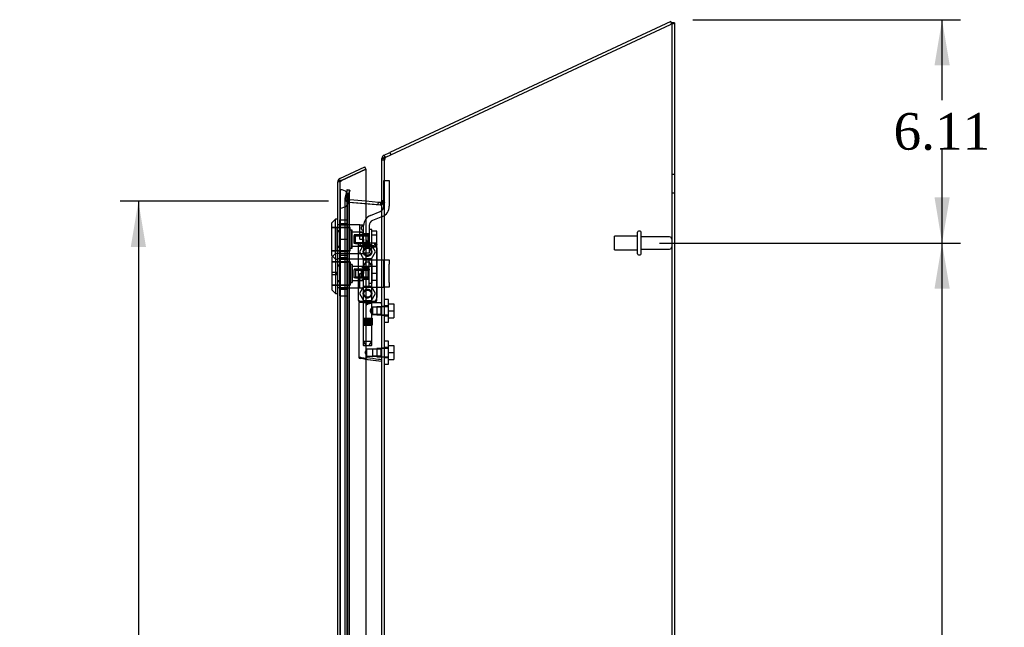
# Model space of a CAD drawing. Header units: inches. Extents: x 1 to 240, y -1 to 159.
# Tile 22 of 24: x 109 to 136, y 78 to 95. Entities that reach past the tile are written whole.
import ezdxf
from ezdxf.enums import TextEntityAlignment as Align
from ezdxf.lldxf.tags import DXFTag

# ---------------------------------------------------------------- set-up
doc = ezdxf.new("R2010")
doc.units = ezdxf.units.IN
doc.header["$MEASUREMENT"] = 0
for name, color, linetype in [('COM70220', 7, 'Continuous'), ('COM70706-7', 7, 'Continuous'), ('COM70709-4', 7, 'Continuous'), ('COM70712-7', 7, 'Continuous'), ('Default', 7, 'Continuous'), ('HNG86659-1', 7, 'Continuous'), ('HNG86659-2', 7, 'Continuous'), ('LOK10031', 7, 'Continuous'), ('LOK10031_CAM', 7, 'Continuous'), ('LOK10031_INSERT', 7, 'Continuous'), ('LOK10031_NUT', 7, 'Continuous'), ('LOK10031_SC', 7, 'Continuous'), ('SCS86661', 7, 'Continuous'), ('STD26089', 7, 'Continuous'), ('WAM30017', 7, 'Continuous')]:
    doc.layers.add(name, color=color, linetype=linetype)
doc.styles.add('SEACAD_Times_New_Roman', font='times.ttf')
tags = doc.linetypes.add('HIDDEN2', pattern=[0.1875, 0.125, -0.0625]).pattern_tags.tags
tags[6:7] = [DXFTag(74, 4), DXFTag(75, 0), DXFTag(340, '0'), DXFTag(46, 0.0), DXFTag(50, 0.0), DXFTag(44, 0.0), DXFTag(45, 0.0)]
tags[4:5] = [DXFTag(74, 4), DXFTag(75, 0), DXFTag(340, '0'), DXFTag(46, 0.0), DXFTag(50, 0.0), DXFTag(44, 0.0), DXFTag(45, 0.0)]
doc.dimstyles.new('HAMMOND_(STH_-_240x160)', dxfattribs={"dimtxt": 1, "dimasz": 1.25, "dimexe": 0.5, "dimexo": 0.5, "dimgap": 0.25, "dimtad": 0, "dimtih": 1, "dimtoh": 1, "dimzin": 0, "dimdsep": 46, "dimtxsty": 'SEACAD_Times_New_Roman', "dimblk1": '_SE_FILLED', "dimblk2": '_SE_FILLED', "dimsah": 1, "dimcen": 0.5, "dimadec": 0, "dimazin": 0, "dimtfac": 0.8, "dimtofl": 0, "dimtmove": 0, "dimatfit": 3, "dimfxl": 1, "dimtolj": 1, "dimtzin": 0, "dimarcsym": 0})

# ---------------------------------------------------------------- blocks, each defined once
blk = doc.blocks.new('SE2')
at = {"layer": 'COM70220', "color": 7, "linetype": 'HIDDEN2'}
for p, q in [((117.497, 89.71), (117.497, 90.209)), ((117.498, 90.209), (117.497, 90.209)), ((117.498, 89.71), (117.498, 90.209)), ((117.5, 89.96), (117.498, 90.209)), ((117.498, 89.711), (117.5, 89.96)), ((117.5, 89.71), (117.5, 89.96)), ((117.746, 89.71), (117.746, 89.96)), ((117.497, 89.711), (117.498, 89.711)), ((117.497, 62.591), (117.497, 89.71)), ((117.498, 62.591), (117.498, 89.71)), ((117.5, 62.591), (117.5, 89.71)), ((117.746, 62.591), (117.746, 89.71))]:
    blk.add_line(p, q, dxfattribs=at)
for start, end in [(0, 90), (270, 0)]:
    blk.add_arc((117.496, 89.96), 0.25, start, end, dxfattribs=at)
at = {"layer": 'COM70706-7', "color": 7, "linetype": 'Continuous'}
for p, q in [((118.742, 91.1), (126.526, 94.729)), ((126.634, 94.772), (126.562, 94.772)), ((126.634, 94.772), (126.634, 61.236)), ((118.742, 91.1), (118.712, 91.097)), ((118.634, 61.237), (118.634, 91.023)), ((118.197, 89.832), (118.595, 89.797)), ((118.595, 89.797), (118.601, 89.799)), ((118.598, 89.798), (118.598, 89.798)), ((118.627, 89.84), (118.628, 89.847)), ((118.628, 89.847), (118.634, 89.869))]:
    blk.add_line(p, q, dxfattribs=at)
at = {"layer": 'COM70706-7', "color": 7, "linetype": 'HIDDEN2'}
for p, q in [((126.562, 94.772), (126.562, 61.236)), ((118.712, 91.097), (118.742, 91.1)), ((118.732, 91.097), (118.712, 91.097)), ((118.706, 91.023), (118.634, 91.023)), ((118.706, 61.237), (118.706, 91.023)), ((126.634, 90.628), (126.562, 90.628)), ((117.621, 89.981), (117.625, 89.99)), ((117.625, 89.99), (117.621, 89.981)), ((117.693, 89.981), (117.621, 89.981)), ((117.621, 89.981), (117.621, 62.319)), ((117.68, 90.195), (117.625, 89.99)), ((117.694, 89.99), (117.625, 89.99)), ((117.749, 90.195), (117.68, 90.195)), ((117.68, 62.105), (117.68, 90.195)), ((117.693, 89.981), (117.694, 89.99)), ((117.694, 89.99), (117.693, 89.981)), ((117.699, 89.92), (117.693, 89.981)), ((117.693, 89.981), (117.699, 89.92)), ((117.693, 89.981), (117.693, 62.319)), ((117.749, 90.195), (117.694, 89.99)), ((117.749, 62.105), (117.749, 90.195)), ((126.562, 90.128), (126.634, 90.128)), ((117.699, 89.92), (117.64, 89.92)), ((117.72, 89.877), (117.699, 89.92)), ((117.699, 89.92), (117.72, 89.877)), ((117.72, 89.873), (117.703, 89.877)), ((117.72, 89.877), (117.703, 89.877)), ((117.703, 89.877), (117.72, 89.873)), ((117.72, 89.877), (117.726, 89.873)), ((117.726, 89.873), (117.72, 89.873)), ((117.72, 89.873), (118.589, 89.797)), ((117.726, 89.873), (118.197, 89.832)), ((118.595, 89.797), (118.589, 89.797)), ((118.601, 89.799), (118.607, 89.799)), ((118.627, 89.84), (118.685, 89.84)), ((118.634, 89.869), (118.628, 89.847)), ((118.628, 89.847), (118.689, 89.847)), ((118.634, 89.884), (118.706, 89.884)), ((118.634, 89.869), (118.706, 89.869)), ((118.689, 89.847), (118.685, 89.84)), ((118.685, 89.84), (118.689, 89.847)), ((118.706, 87.02), (118.634, 87.02)), ((118.634, 86.78), (118.706, 86.78)), ((118.706, 85.878), (118.634, 85.878)), ((118.634, 85.638), (118.706, 85.638))]:
    blk.add_line(p, q, dxfattribs=at)
for centre, radius, start, end in [((118.85, 91.014), 0.145, 144.9837, 176.7079), ((117.74, 89.984), 0.119, 181.5747, 212.6355), ((117.74, 89.984), 0.119, 181.5746, 212.6354), ((117.85, 90.162), 0.32, 228.9813, 242.7765), ((118.422, 89.94), 0.228, 321.7223, 333.9782), ((118.438, 90.211), 0.445, 292.2665, 303.6125)]:
    blk.add_arc(centre, radius, start, end, dxfattribs=at)
at = {"layer": 'COM70706-7', "color": 7, "linetype": 'Continuous'}
blk.add_arc((118.422, 89.94), 0.228, 321.7224, 333.9781, dxfattribs=at)
for points, knots in [([(126.634, 94.772), (126.634, 94.768), (126.631, 94.765), (126.621, 94.758), (126.613, 94.754), (126.593, 94.747), (126.581, 94.744), (126.554, 94.737), (126.54, 94.733), (126.526, 94.729)], [0, 0, 0, 0, 0.25, 0.25, 0.5, 0.5, 0.75, 0.75, 1, 1, 1, 1]), ([(126.562, 94.772), (126.562, 94.768), (126.561, 94.765), (126.559, 94.761), (126.559, 94.76), (126.558, 94.759)], [0, 0, 0, 0, 0.25, 0.25, 0.2992733, 0.2992733, 0.2992733, 0.2992733]), ([(118.712, 91.097), (118.701, 91.091), (118.69, 91.085), (118.671, 91.072), (118.663, 91.066), (118.649, 91.054), (118.643, 91.047), (118.636, 91.035), (118.634, 91.029), (118.634, 91.023)], [0, 0, 0, 0, 0.25, 0.25, 0.5, 0.5, 0.75, 0.75, 1, 1, 1, 1])]:
    blk.add_open_spline(points, degree=3, knots=knots, dxfattribs=at)
at = {"layer": 'COM70706-7', "color": 7, "linetype": 'HIDDEN2'}
blk.add_open_spline([(126.558, 94.759), (126.557, 94.756), (126.554, 94.754), (126.548, 94.747), (126.544, 94.744), (126.536, 94.737), (126.531, 94.733), (126.526, 94.729)], degree=3, knots=[0.2992733, 0.2992733, 0.2992733, 0.2992733, 0.5, 0.5, 0.75, 0.75, 1, 1, 1, 1], dxfattribs=at)
for points in [[(118.706, 89.869), (118.706, 89.861), (118.7, 89.854), (118.689, 89.847)], [(118.689, 89.847), (118.7, 89.854), (118.706, 89.861), (118.706, 89.869)]]:
    blk.add_open_spline(points, degree=3, dxfattribs=at)
at = {"layer": 'COM70709-4', "color": 7, "linetype": 'Continuous'}
for p, q in [((126.533, 94.812), (118.848, 91.229)), ((126.564, 94.747), (126.533, 94.812)), ((118.634, 91.023), (118.634, 91.06)), ((118.656, 91.06), (118.634, 91.06)), ((118.697, 91.158), (118.848, 91.229)), ((118.724, 91.098), (118.697, 91.158)), ((118.848, 91.229), (118.879, 91.163)), ((118.197, 89.904), (118.537, 89.874)), ((118.531, 89.803), (118.537, 89.874)), ((118.537, 89.874), (118.595, 89.869)), ((118.595, 89.869), (118.589, 89.798))]:
    blk.add_line(p, q, dxfattribs=at)
at = {"layer": 'COM70709-4', "color": 7, "linetype": 'HIDDEN2'}
for p, q in [((126.564, 94.747), (126.526, 94.729)), ((118.706, 91.06), (118.656, 91.06)), ((118.706, 91.023), (118.706, 91.06)), ((118.727, 91.093), (118.724, 91.098)), ((118.727, 91.093), (118.742, 91.1)), ((118.706, 91.015), (118.634, 91.015)), ((117.683, 90.214), (117.628, 90.009)), ((117.698, 89.99), (117.628, 90.009)), ((117.683, 90.214), (117.753, 90.195)), ((117.753, 90.195), (117.698, 89.99)), ((117.73, 89.945), (117.723, 89.873)), ((117.723, 89.873), (117.749, 89.871)), ((117.73, 89.945), (117.755, 89.943)), ((117.749, 89.871), (117.755, 89.943)), ((117.749, 89.871), (118.531, 89.803)), ((117.755, 89.943), (118.197, 89.904)), ((118.531, 89.803), (118.531, 89.803)), ((118.531, 89.803), (118.589, 89.798)), ((118.589, 89.798), (118.589, 89.798)), ((118.706, 89.905), (118.634, 89.905))]:
    blk.add_line(p, q, dxfattribs=at)
at = {"layer": 'COM70709-4', "color": 7, "linetype": 'Continuous'}
for centre, radius, start, end in [((118.742, 91.06), 0.108, 115, 180), ((118.598, 89.905), 0.036, 265, 0)]:
    blk.add_arc(centre, radius, start, end, dxfattribs=at)
at = {"layer": 'COM70709-4', "color": 7, "linetype": 'HIDDEN2'}
for centre, radius, start, end in [((118.742, 91.06), 0.036, 115.0001, 179.9999), ((117.733, 89.981), 0.108, 165, 265), ((117.733, 89.981), 0.036, 165.0001, 264.9999), ((118.598, 89.905), 0.108, 265, 0)]:
    blk.add_arc(centre, radius, start, end, dxfattribs=at)
at = {"layer": 'COM70712-7', "color": 7, "linetype": 'Continuous'}
for p, q in [((117.487, 90.521), (118.166, 90.838)), ((117.532, 90.463), (118.197, 90.773)), ((118.197, 90.773), (117.532, 90.463)), ((118.197, 90.773), (118.166, 90.838)), ((118.197, 90.773), (118.197, 61.528)), ((117.424, 61.878), (117.424, 90.423)), ((117.429, 90.456), (117.43, 90.456)), ((117.532, 90.463), (117.43, 90.463)), ((117.43, 90.463), (117.43, 90.456))]:
    blk.add_line(p, q, dxfattribs=at)
at = {"layer": 'COM70712-7', "color": 7, "linetype": 'HIDDEN2'}
for p, q in [((117.496, 90.423), (117.424, 90.423)), ((117.43, 90.456), (117.53, 90.456)), ((117.496, 61.878), (117.496, 90.423)), ((117.517, 90.456), (117.532, 90.463)), ((117.496, 89.254), (117.494, 89.254)), ((117.496, 89.057), (117.424, 89.057)), ((117.496, 88.66), (117.424, 88.66)), ((118.371, 88.749), (118.322, 88.749)), ((118.496, 88.624), (118.496, 87.262)), ((117.496, 88.463), (117.494, 88.463)), ((117.496, 88.12), (117.424, 88.12)), ((117.496, 88.317), (117.494, 88.317)), ((117.496, 87.723), (117.424, 87.723)), ((117.496, 87.526), (117.494, 87.526)), ((118.322, 87.137), (118.371, 87.137))]:
    blk.add_line(p, q, dxfattribs=at)
for centre in [(118.24, 88.515), (118.24, 87.373)]:
    blk.add_circle(centre, 0.12, dxfattribs=at)
at = {"layer": 'COM70712-7', "color": 7, "linetype": 'Continuous'}
for start, end in [(115, 162.4161), (162.4161, 180)]:
    blk.add_arc((117.532, 90.423), 0.108, start, end, dxfattribs=at)
at = {"layer": 'COM70712-7', "color": 7, "linetype": 'HIDDEN2'}
for centre, radius, start, end in [((117.532, 90.423), 0.036, 115, 180), ((118.322, 88.874), 0.125, 180, 270), ((118.371, 88.624), 0.125, 0, 90), ((118.371, 87.262), 0.125, 270, 0), ((118.322, 87.012), 0.125, 90, 180)]:
    blk.add_arc(centre, radius, start, end, dxfattribs=at)
at = {"layer": 'COM70712-7', "color": 7, "linetype": 'Continuous'}
blk.add_ellipse((117.532, 90.423), major_axis=(0.108, 0), ratio=0.9073, start_param=2.802142, end_param=3.141593, dxfattribs=at)
at = {"layer": 'COM70712-7', "color": 7, "linetype": 'HIDDEN2'}
for centre, major_axis, ratio, start_param, end_param in [((117.532, 90.423), (0.036, 0), 0.9073, 1.617568, 3.141593), ((117.532, 84.048), (0, 6.415), 0.005612, 0, 0.046772)]:
    blk.add_ellipse(centre, major_axis=major_axis, ratio=ratio, start_param=start_param, end_param=end_param, dxfattribs=at)
at = {"layer": 'HNG86659-1', "color": 7, "linetype": 'HIDDEN2'}
for p, q in [((117.985, 88.71), (118.005, 88.66)), ((117.985, 88.71), (117.985, 87.195)), ((118.456, 88.749), (118.022, 88.749)), ((118.047, 88.691), (118.024, 88.749)), ((118.046, 88.694), (118.025, 88.749)), ((118.047, 88.691), (118.046, 88.694)), ((118.434, 88.691), (118.456, 88.749)), ((118.434, 88.691), (118.435, 88.694)), ((118.435, 88.694), (118.456, 88.749)), ((118.496, 88.71), (118.476, 88.66)), ((118.496, 87.195), (118.496, 88.71)), ((118.12, 88.305), (118.12, 87.148)), ((118.349, 88.317), (118.132, 88.317)), ((118.361, 87.148), (118.361, 88.305)), ((118.004, 87.191), (118.004, 87.156)), ((118.004, 87.116), (118.004, 85.635)), ((118.024, 87.136), (118.457, 87.136)), ((118.457, 87.136), (118.024, 87.136)), ((118.456, 87.156), (118.025, 87.156)), ((118.12, 87.148), (118.109, 87.136)), ((118.109, 87.136), (118.12, 87.124)), ((118.361, 87.148), (118.12, 87.148)), ((118.12, 87.124), (118.361, 87.124)), ((118.12, 87.124), (118.12, 85.967)), ((118.38, 86.997), (118.36, 86.997)), ((118.372, 87.136), (118.361, 87.148)), ((118.361, 87.124), (118.372, 87.136)), ((118.361, 86.996), (118.361, 87.124)), ((118.622, 87.116), (118.361, 87.116)), ((118.613, 86.997), (118.38, 86.997)), ((118.613, 86.997), (118.38, 86.997)), ((118.38, 86.997), (118.38, 86.803)), ((118.477, 87.156), (118.477, 87.191)), ((118.634, 87.018), (118.613, 86.997)), ((118.613, 86.803), (118.613, 86.997)), ((118.36, 86.803), (118.38, 86.803)), ((118.361, 85.967), (118.361, 86.804)), ((118.38, 86.803), (118.613, 86.803)), ((118.613, 86.803), (118.38, 86.803)), ((118.613, 86.803), (118.634, 86.782)), ((118.132, 85.955), (118.349, 85.955)), ((118.221, 85.855), (118.165, 85.758)), ((118.165, 85.758), (118.221, 85.661)), ((118.221, 85.661), (118.221, 85.855)), ((118.38, 85.855), (118.221, 85.855)), ((118.221, 85.661), (118.38, 85.661)), ((118.613, 85.855), (118.38, 85.855)), ((118.613, 85.855), (118.38, 85.855)), ((118.38, 85.855), (118.38, 85.661)), ((118.38, 85.661), (118.613, 85.661)), ((118.613, 85.661), (118.38, 85.661)), ((118.634, 85.876), (118.613, 85.855)), ((118.613, 85.661), (118.613, 85.855)), ((118.613, 85.661), (118.634, 85.64)), ((118.181, 85.579), (118.039, 85.596)), ((118.164, 85.581), (118.181, 85.579)), ((118.164, 85.581), (118.623, 85.524)), ((118.181, 85.579), (118.621, 85.524))]:
    blk.add_line(p, q, dxfattribs=at)
for centre in [(118.24, 88.514), (118.24, 88.514), (118.24, 87.372), (118.24, 87.372)]:
    blk.add_circle(centre, 0.0968, dxfattribs=at)
for centre, radius, start, end in [((118.028, 88.71), 0.0432, 170.3107, 181.0665), ((118.024, 88.71), 0.0392, 106.467, 168.78), ((117.924, 88.014), 0.706, 84.0827, 84.9945), ((118.029, 88.655), 0.0255, 130.6693, 167.2932), ((118.023, 88.7), 0.0491, 88.6161, 102.0318), ((118.438, 88.809), 0.429, 188.1861, 189.6334), ((118.262, 89.483), 0.846, 252.8757, 268.5407), ((118.24, 88.514), 0.118, 15.6498, 177.7965), ((118.22, 89.476), 0.839, 271.3912, 287.1924), ((118.458, 88.7), 0.0491, 77.9682, 91.3839), ((118.043, 88.809), 0.429, 350.3666, 351.8139), ((118.457, 88.71), 0.0392, 11.22, 73.533), ((118.451, 88.655), 0.0255, 12.7068, 49.3307), ((118.557, 88.014), 0.706, 95.0056, 95.9172), ((118.453, 88.71), 0.0432, 358.9335, 9.6893), ((118.24, 88.514), 0.118, 197.3188, 0), ((118.132, 88.305), 0.0118, 90, 180), ((118.349, 88.305), 0.0118, 0, 90), ((118.24, 87.372), 0.118, 15.6498, 177.7965), ((118.24, 87.372), 0.118, 197.3188, 0), ((118.024, 87.194), 0.039, 178.4395, 188.4336), ((117.924, 87.897), 0.711, 274.9928, 275.9147), ((118.024, 87.195), 0.0395, 190.0421, 269.2684), ((118.038, 87.19), 0.0339, 178.5961, 269.1461), ((118.024, 87.156), 0.0197, 180, 270), ((118.024, 87.116), 0.0197, 90, 180), ((118.025, 87.197), 0.0417, 269.1335, 269.9996), ((118.443, 87.19), 0.0339, 270.8567, 9.3811), ((118.456, 87.197), 0.0417, 270.0004, 270.8665), ((118.456, 87.195), 0.0395, 270.7315, 349.9579), ((118.457, 87.156), 0.0197, 270, 360), ((118.457, 87.116), 0.0197, 0, 90), ((118.557, 87.897), 0.711, 264.0854, 265.0071), ((118.457, 87.194), 0.039, 351.5664, 1.5605), ((118.622, 87.105), 0.0118, 88.3734, 89.9992), ((117.423, 87.737), 1.368, 331.1816, 331.5055), ((118.622, 87.105), 0.0118, 0, 88.3726), ((118.132, 85.967), 0.0118, 180, 270), ((118.349, 85.967), 0.0118, 270, 0), ((118.044, 85.635), 0.0394, 179.9592, 262.875), ((118.622, 85.535), 0.0118, 262.875, 274.4046), ((118.589, 85.54), 0.0401, 21.8367, 34.9857), ((118.622, 85.535), 0.0118, 274.3868, 294.9231), ((117.972, 85.513), 0.656, 0.9731, 3.5902), ((118.622, 85.535), 0.0118, 294.9228, 0)]:
    blk.add_arc(centre, radius, start, end, dxfattribs=at)
for centre, major_axis, ratio, start_param, end_param in [((118.025, 88.737), (0, -0.0118), 0.049276, 3.017238, 3.218468), ((118.24, 88.701), (-0.203, 0), 0.124034, 0.458693, 2.593243), ((118.456, 88.737), (0, -0.0118), 0.049276, 3.064718, 3.265947)]:
    blk.add_ellipse(centre, major_axis=major_axis, ratio=ratio, start_param=start_param, end_param=end_param, dxfattribs=at)
for points, knots in [([(118.013, 88.674), (118.015, 88.677), (118.017, 88.68), (118.023, 88.686), (118.027, 88.688), (118.032, 88.69), (118.034, 88.691), (118.037, 88.692), (118.039, 88.692), (118.043, 88.692), (118.044, 88.692), (118.046, 88.692), (118.046, 88.691), (118.047, 88.691)], [0, 0, 0, 0, 0.25, 0.25, 0.5, 0.5, 0.625, 0.625, 0.75, 0.75, 0.875, 0.875, 1, 1, 1, 1]), ([(118.468, 88.674), (118.466, 88.677), (118.464, 88.68), (118.458, 88.686), (118.454, 88.688), (118.449, 88.69), (118.447, 88.691), (118.443, 88.692), (118.442, 88.692), (118.438, 88.692), (118.437, 88.692), (118.435, 88.692), (118.434, 88.691), (118.434, 88.691)], [0, 0, 0, 0, 0.25, 0.25, 0.5, 0.5, 0.625, 0.625, 0.75, 0.75, 0.875, 0.875, 1, 1, 1, 1]), ([(118.229, 87.077), (118.234, 87.079), (118.24, 87.082), (118.251, 87.086), (118.257, 87.088), (118.273, 87.095), (118.285, 87.099), (118.307, 87.107), (118.318, 87.11), (118.34, 87.115), (118.351, 87.116), (118.361, 87.116)], [0, 0, 0, 0, 0.125, 0.125, 0.25, 0.25, 0.5, 0.5, 0.75, 0.75, 1, 1, 1, 1]), ([(118.361, 86.997), (118.361, 86.997), (118.351, 86.985), (118.333, 86.959), (118.326, 86.949), (118.316, 86.927), (118.312, 86.913), (118.311, 86.887), (118.316, 86.874), (118.326, 86.851), (118.333, 86.841), (118.345, 86.824), (118.35, 86.816), (118.358, 86.806), (118.36, 86.803), (118.361, 86.803), (118.361, 86.803), (118.361, 86.803)], [0.2503152, 0.2503152, 0.2503152, 0.2503152, 0.375, 0.375, 0.4375, 0.4375, 0.5, 0.5, 0.5625, 0.5625, 0.625, 0.625, 0.6875, 0.6875, 0.75, 0.75, 0.7505722, 0.7505722, 0.7505722, 0.7505722]), ([(118.625, 87.084), (118.625, 87.093), (118.625, 87.101), (118.625, 87.11), (118.625, 87.112), (118.624, 87.115), (118.624, 87.115), (118.624, 87.116), (118.624, 87.116), (118.623, 87.116), (118.623, 87.116), (118.623, 87.116), (118.623, 87.116), (118.623, 87.116)], [0, 0, 0, 0, 0.5, 0.5, 0.75, 0.75, 0.875, 0.875, 0.9375, 0.9375, 0.96875, 0.96875, 1, 1, 1, 1]), ([(118.625, 87.084), (118.628, 87.084), (118.63, 87.084), (118.633, 87.083), (118.634, 87.083), (118.634, 87.083)], [0, 0, 0, 0, 0.5, 0.5, 1, 1, 1, 1]), ([(118.177, 85.598), (118.128, 85.606), (118.084, 85.613), (118.022, 85.626), (118.004, 85.632), (118.004, 85.635)], [0, 0, 0, 0, 0.5, 0.5, 1, 1, 1, 1]), ([(118.177, 85.598), (118.177, 85.595), (118.177, 85.592), (118.177, 85.587), (118.177, 85.585), (118.176, 85.582), (118.176, 85.582), (118.175, 85.581), (118.175, 85.58), (118.172, 85.58), (118.171, 85.58), (118.167, 85.581), (118.166, 85.581), (118.164, 85.581)], [0, 0, 0, 0, 0.25, 0.25, 0.5, 0.5, 0.625, 0.625, 0.75, 0.75, 0.875, 0.875, 1, 1, 1, 1]), ([(118.229, 85.612), (118.228, 85.612), (118.228, 85.612), (118.227, 85.612), (118.226, 85.611), (118.224, 85.611), (118.223, 85.611), (118.22, 85.61), (118.218, 85.609), (118.211, 85.607), (118.207, 85.606), (118.194, 85.603), (118.186, 85.6), (118.177, 85.598)], [0, 0, 0, 0, 0.03125, 0.03125, 0.0625, 0.0625, 0.125, 0.125, 0.25, 0.25, 0.5, 0.5, 1, 1, 1, 1]), ([(118.622, 85.563), (118.596, 85.566), (118.57, 85.569), (118.544, 85.572), (118.439, 85.586), (118.334, 85.599), (118.229, 85.612)], [0, 0, 0, 0, 0.198595, 0.198595, 0.198595, 1, 1, 1, 1]), ([(118.626, 85.555), (118.628, 85.555), (118.631, 85.555), (118.633, 85.555), (118.634, 85.555), (118.634, 85.556)], [0, 0, 0, 0, 0.5, 0.5, 1, 1, 1, 1])]:
    blk.add_open_spline(points, degree=3, knots=knots, dxfattribs=at)
at = {"layer": 'HNG86659-2', "color": 7, "linetype": 'HIDDEN2'}
for p, q in [((118.191, 88.238), (118.122, 88.12)), ((118.122, 88.12), (118.359, 88.12)), ((118.122, 88.12), (118.122, 86.703)), ((118.191, 88.238), (118.29, 88.238)), ((118.359, 88.12), (118.29, 88.238)), ((118.359, 86.703), (118.359, 88.12)), ((118.117, 86.703), (118.121, 86.703)), ((118.117, 86.703), (118.117, 86.506)), ((118.117, 86.506), (118.121, 86.506)), ((118.118, 86.703), (118.118, 86.506)), ((118.119, 86.703), (118.119, 86.506)), ((118.121, 86.703), (118.126, 86.703)), ((118.121, 86.703), (118.121, 86.506)), ((118.121, 86.506), (118.126, 86.506)), ((118.122, 86.506), (118.122, 86.073)), ((118.123, 86.703), (118.123, 86.506)), ((118.126, 86.703), (118.144, 86.703)), ((118.126, 86.703), (118.126, 86.506)), ((118.126, 86.506), (118.144, 86.506)), ((118.128, 86.703), (118.128, 86.506)), ((118.13, 86.703), (118.13, 86.506)), ((118.138, 86.703), (118.138, 86.506)), ((118.138, 86.703), (118.138, 86.506)), ((118.144, 86.703), (118.152, 86.703)), ((118.144, 86.703), (118.144, 86.506)), ((118.144, 86.506), (118.152, 86.506)), ((118.152, 86.703), (118.154, 86.703)), ((118.152, 86.703), (118.152, 86.506)), ((118.152, 86.506), (118.154, 86.506)), ((118.154, 86.703), (118.183, 86.703)), ((118.154, 86.703), (118.154, 86.506)), ((118.154, 86.506), (118.183, 86.506)), ((118.162, 86.703), (118.162, 86.506)), ((118.171, 86.703), (118.171, 86.506)), ((118.175, 86.703), (118.175, 86.506)), ((118.183, 86.703), (118.192, 86.703)), ((118.183, 86.703), (118.183, 86.506)), ((118.183, 86.506), (118.192, 86.506)), ((118.192, 86.703), (118.197, 86.703)), ((118.192, 86.703), (118.192, 86.506)), ((118.192, 86.506), (118.197, 86.506)), ((118.197, 86.703), (118.233, 86.703)), ((118.197, 86.703), (118.197, 86.506)), ((118.197, 86.506), (118.233, 86.506)), ((118.208, 86.703), (118.208, 86.506)), ((118.216, 86.703), (118.216, 86.506)), ((118.222, 86.703), (118.222, 86.506)), ((118.233, 86.703), (118.24, 86.703)), ((118.233, 86.703), (118.233, 86.506)), ((118.233, 86.506), (118.24, 86.506)), ((118.24, 86.703), (118.248, 86.703)), ((118.24, 86.703), (118.24, 86.506)), ((118.24, 86.506), (118.248, 86.506)), ((118.248, 86.703), (118.283, 86.703)), ((118.248, 86.703), (118.248, 86.506)), ((118.248, 86.506), (118.283, 86.506)), ((118.259, 86.703), (118.259, 86.506)), ((118.265, 86.703), (118.265, 86.506)), ((118.273, 86.703), (118.273, 86.506)), ((118.283, 86.703), (118.288, 86.703)), ((118.283, 86.703), (118.283, 86.506)), ((118.283, 86.506), (118.288, 86.506)), ((118.288, 86.703), (118.297, 86.703)), ((118.288, 86.703), (118.288, 86.506)), ((118.288, 86.506), (118.297, 86.506)), ((118.297, 86.703), (118.326, 86.703)), ((118.297, 86.703), (118.297, 86.506)), ((118.297, 86.506), (118.326, 86.506)), ((118.306, 86.703), (118.306, 86.506)), ((118.31, 86.703), (118.31, 86.506)), ((118.319, 86.703), (118.319, 86.506)), ((118.326, 86.703), (118.328, 86.703)), ((118.326, 86.703), (118.326, 86.506)), ((118.326, 86.506), (118.328, 86.506)), ((118.328, 86.703), (118.337, 86.703)), ((118.328, 86.703), (118.328, 86.506)), ((118.328, 86.506), (118.337, 86.506)), ((118.337, 86.703), (118.355, 86.703)), ((118.337, 86.703), (118.337, 86.506)), ((118.337, 86.506), (118.355, 86.506)), ((118.343, 86.703), (118.343, 86.506)), ((118.343, 86.703), (118.343, 86.506)), ((118.351, 86.703), (118.351, 86.506)), ((118.353, 86.703), (118.353, 86.506)), ((118.355, 86.703), (118.36, 86.703)), ((118.355, 86.703), (118.355, 86.506)), ((118.355, 86.506), (118.36, 86.506)), ((118.358, 86.703), (118.358, 86.506)), ((118.359, 86.073), (118.359, 86.506)), ((118.36, 86.703), (118.363, 86.703)), ((118.36, 86.703), (118.36, 86.506)), ((118.36, 86.506), (118.363, 86.506)), ((118.362, 86.703), (118.362, 86.506)), ((118.363, 86.703), (118.363, 86.506)), ((118.363, 86.506), (118.363, 86.703)), ((118.122, 86.073), (118.359, 86.073)), ((118.122, 86.073), (118.191, 85.955)), ((118.29, 85.955), (118.359, 86.073))]:
    blk.add_line(p, q, dxfattribs=at)
at = {"layer": 'LOK10031', "color": 7, "linetype": 'Continuous'}
for p, q in [((117.364, 89.409), (117.264, 89.309)), ((117.264, 88.409), (117.264, 89.309)), ((117.364, 88.471), (117.364, 89.409)), ((117.424, 89.409), (117.364, 89.409)), ((117.364, 88.471), (117.264, 88.371)), ((117.264, 88.409), (117.283, 88.39)), ((117.264, 88.371), (117.264, 87.471)), ((117.364, 88.471), (117.364, 87.371)), ((117.424, 88.471), (117.364, 88.471)), ((117.264, 87.471), (117.364, 87.371)), ((117.364, 87.371), (117.424, 87.371))]:
    blk.add_line(p, q, dxfattribs=at)
at = {"layer": 'LOK10031', "color": 7, "linetype": 'HIDDEN2'}
for p, q in [((117.764, 89.174), (117.264, 89.174)), ((117.494, 89.254), (117.424, 89.254)), ((117.494, 89.254), (117.494, 89.09)), ((118.034, 89.251), (117.494, 89.251)), ((117.764, 88.544), (117.764, 89.174)), ((118.034, 88.859), (118.034, 89.251)), ((118.034, 89.251), (118.134, 89.251)), ((118.134, 89.232), (118.134, 89.251)), ((117.494, 89.09), (117.424, 89.09)), ((117.494, 89.09), (117.494, 88.628)), ((117.824, 89.109), (117.764, 89.109)), ((117.824, 88.609), (117.824, 89.109)), ((118.034, 89.052), (117.824, 89.052)), ((118.034, 89.052), (118.134, 89.052)), ((117.494, 88.628), (117.424, 88.628)), ((117.494, 88.628), (117.494, 88.463)), ((117.764, 88.609), (117.824, 88.609)), ((117.824, 88.665), (118.134, 88.665)), ((118.034, 88.859), (118.134, 88.859)), ((118.134, 88.859), (118.134, 88.466)), ((117.264, 88.544), (117.764, 88.544)), ((117.283, 88.39), (117.364, 88.309)), ((117.494, 88.463), (117.424, 88.463)), ((117.494, 88.466), (118.134, 88.466)), ((117.764, 88.236), (117.264, 88.236)), ((117.364, 88.309), (117.424, 88.309)), ((117.494, 88.317), (117.424, 88.317)), ((117.494, 88.152), (117.424, 88.152)), ((117.494, 88.317), (117.494, 88.152)), ((118.134, 88.314), (117.494, 88.314)), ((117.494, 88.152), (117.494, 87.69)), ((117.764, 88.236), (117.764, 87.606)), ((117.824, 88.171), (117.764, 88.171)), ((117.824, 88.171), (117.824, 87.671)), ((118.134, 88.115), (117.824, 88.115)), ((118.134, 88.314), (118.134, 88.298)), ((118.034, 87.529), (118.034, 87.921)), ((118.034, 87.921), (118.134, 87.921)), ((118.134, 88.042), (118.134, 87.921)), ((117.264, 87.606), (117.764, 87.606)), ((117.494, 87.69), (117.424, 87.69)), ((117.494, 87.69), (117.494, 87.526)), ((117.494, 87.529), (118.034, 87.529)), ((117.764, 87.671), (117.824, 87.671)), ((117.824, 87.728), (118.034, 87.728)), ((118.134, 87.728), (118.034, 87.728)), ((118.034, 87.529), (118.134, 87.529)), ((118.134, 87.529), (118.134, 87.548)), ((117.494, 87.526), (117.424, 87.526))]:
    blk.add_line(p, q, dxfattribs=at)
at = {"layer": 'LOK10031_CAM', "color": 7, "linetype": 'HIDDEN2'}
for p, q in [((118.684, 90.462), (118.834, 90.462)), ((118.684, 90.337), (118.684, 90.462)), ((118.684, 89.758), (118.684, 90.337)), ((118.834, 90.462), (118.834, 90.337)), ((118.834, 90.337), (118.834, 89.758)), ((118.322, 89.51), (118.59, 89.619)), ((118.647, 89.48), (118.378, 89.371)), ((118.074, 89.135), (118.074, 89.195)), ((118.104, 89.225), (118.134, 89.225)), ((118.134, 88.859), (118.134, 89.232)), ((118.284, 89.232), (118.284, 88.857)), ((118.104, 89.105), (118.134, 89.105)), ((118.134, 89.015), (118.284, 89.015)), ((118.134, 88.7), (118.284, 88.7)), ((118.284, 88.857), (118.284, 88.482)), ((118.134, 88.482), (118.284, 88.482)), ((118.134, 88.298), (118.322, 88.298)), ((118.134, 88.042), (118.134, 88.298)), ((118.134, 88.08), (118.284, 88.08)), ((118.284, 87.548), (118.284, 88.298)), ((118.322, 88.298), (118.59, 88.298)), ((118.59, 88.298), (118.684, 88.298)), ((118.684, 88.298), (118.834, 88.298)), ((118.684, 88.173), (118.684, 88.298)), ((118.684, 87.673), (118.684, 88.173)), ((118.834, 88.298), (118.834, 88.173)), ((118.834, 87.673), (118.834, 88.173)), ((118.074, 87.843), (118.074, 88.003)), ((118.104, 88.033), (118.134, 88.033)), ((118.104, 87.813), (118.134, 87.813)), ((118.134, 87.548), (118.134, 87.921)), ((118.134, 87.765), (118.284, 87.765)), ((118.134, 87.548), (118.322, 87.548)), ((118.322, 87.548), (118.59, 87.548)), ((118.59, 87.548), (118.684, 87.548)), ((118.684, 87.548), (118.684, 87.673)), ((118.834, 87.548), (118.684, 87.548)), ((118.834, 87.673), (118.834, 87.548))]:
    blk.add_line(p, q, dxfattribs=at)
for centre, radius, start, end in [((118.534, 89.758), 0.15, 292.0194, 0), ((118.534, 89.758), 0.3, 292.0194, 0), ((118.434, 89.232), 0.3, 112.0194, 180), ((118.104, 89.195), 0.03, 90, 180), ((118.434, 89.232), 0.15, 112.0194, 180), ((118.104, 89.135), 0.03, 180, 270), ((118.104, 88.003), 0.03, 90, 180), ((118.104, 87.843), 0.03, 180, 270)]:
    blk.add_arc(centre, radius, start, end, dxfattribs=at)
at = {"layer": 'LOK10031_INSERT', "color": 7, "linetype": 'HIDDEN2'}
for p, q in [((117.414, 89.169), (117.264, 89.169)), ((117.414, 89.169), (117.414, 89.171)), ((117.749, 89.171), (117.414, 89.171)), ((117.414, 88.549), (117.414, 89.169)), ((117.749, 88.546), (117.749, 89.171)), ((117.809, 89.109), (117.749, 89.109)), ((117.809, 88.609), (117.809, 89.109)), ((118.099, 89.052), (117.809, 89.052)), ((118.249, 88.977), (117.874, 88.977)), ((117.874, 88.977), (117.874, 88.957)), ((117.874, 88.76), (117.874, 88.957)), ((118.249, 88.957), (117.874, 88.957)), ((118.099, 89.015), (118.099, 89.052)), ((118.099, 89.015), (118.134, 89.015)), ((118.099, 88.973), (118.099, 88.744)), ((118.249, 88.973), (118.099, 88.973)), ((118.249, 88.973), (118.249, 89.015)), ((118.249, 88.973), (118.249, 88.744)), ((117.749, 88.609), (117.809, 88.609)), ((117.809, 88.665), (118.099, 88.665)), ((117.874, 88.76), (118.249, 88.76)), ((117.874, 88.741), (117.874, 88.76)), ((118.249, 88.741), (117.874, 88.741)), ((118.099, 88.744), (118.249, 88.744)), ((118.099, 88.703), (118.099, 88.665)), ((118.249, 88.703), (118.099, 88.703)), ((118.249, 88.703), (118.249, 88.744)), ((117.264, 88.549), (117.414, 88.549)), ((117.414, 88.549), (117.414, 88.546)), ((117.414, 88.546), (117.749, 88.546)), ((117.749, 88.234), (117.264, 88.234)), ((117.749, 88.234), (117.749, 87.609)), ((117.809, 88.171), (117.749, 88.171)), ((117.809, 88.171), (117.809, 87.671)), ((118.099, 88.115), (117.809, 88.115)), ((118.099, 88.077), (118.099, 88.115)), ((118.099, 88.077), (118.249, 88.077)), ((118.249, 88.036), (118.249, 88.077)), ((117.264, 87.961), (117.414, 87.961)), ((117.414, 87.881), (117.264, 87.881)), ((117.414, 87.881), (117.414, 87.961)), ((118.249, 88.039), (117.874, 88.039)), ((117.874, 88.039), (117.874, 88.02)), ((117.874, 87.823), (117.874, 88.02)), ((118.249, 88.02), (117.874, 88.02)), ((117.874, 87.823), (118.249, 87.823)), ((117.874, 87.803), (117.874, 87.823)), ((118.249, 87.803), (117.874, 87.803)), ((118.099, 88.036), (118.099, 87.807)), ((118.249, 88.036), (118.099, 88.036)), ((118.099, 87.807), (118.249, 87.807)), ((118.249, 88.036), (118.249, 87.807)), ((118.249, 87.765), (118.249, 87.807)), ((117.264, 87.609), (117.749, 87.609)), ((117.749, 87.671), (117.809, 87.671)), ((117.809, 87.728), (118.099, 87.728)), ((118.099, 87.765), (118.099, 87.728)), ((118.134, 87.765), (118.099, 87.765))]:
    blk.add_line(p, q, dxfattribs=at)
at = {"layer": 'LOK10031_NUT', "color": 7, "linetype": 'HIDDEN2'}
for p, q in [((117.481, 88.859), (117.481, 89.389)), ((117.481, 89.389), (117.696, 89.389)), ((117.481, 89.292), (117.696, 89.292)), ((117.696, 89.242), (117.481, 89.242)), ((117.696, 88.859), (117.696, 89.389)), ((117.481, 88.533), (117.481, 88.859)), ((117.481, 88.859), (117.696, 88.859)), ((117.696, 88.533), (117.696, 88.859)), ((117.481, 88.227), (117.481, 88.533)), ((117.481, 88.533), (117.696, 88.533)), ((117.481, 88.475), (117.696, 88.475)), ((117.481, 88.426), (117.696, 88.426)), ((117.481, 88.354), (117.696, 88.354)), ((117.696, 88.227), (117.696, 88.533)), ((117.481, 88.329), (117.696, 88.329)), ((117.696, 88.305), (117.481, 88.305)), ((117.481, 87.615), (117.481, 88.227)), ((117.481, 88.227), (117.696, 88.227)), ((117.696, 87.615), (117.696, 88.227)), ((117.481, 87.309), (117.481, 87.615)), ((117.481, 87.615), (117.696, 87.615)), ((117.481, 87.537), (117.696, 87.537)), ((117.696, 87.309), (117.696, 87.615)), ((117.481, 87.488), (117.696, 87.488)), ((117.481, 87.309), (117.696, 87.309))]:
    blk.add_line(p, q, dxfattribs=at)
at = {"layer": 'LOK10031_SC', "color": 7, "linetype": 'HIDDEN2'}
for p, q in [((117.909, 88.741), (117.909, 88.977)), ((118.284, 88.977), (117.909, 88.977)), ((117.909, 88.953), (118.284, 88.953)), ((118.354, 89.121), (118.284, 89.121)), ((118.284, 88.977), (118.284, 88.953)), ((118.354, 88.596), (118.354, 89.121)), ((118.491, 89.081), (118.354, 89.081)), ((118.491, 88.97), (118.354, 88.97)), ((118.491, 88.97), (118.491, 89.081)), ((118.491, 88.747), (118.491, 88.97)), ((117.909, 88.765), (118.284, 88.765)), ((117.909, 88.741), (118.284, 88.741)), ((118.284, 88.741), (118.284, 88.765)), ((118.491, 88.747), (118.354, 88.747)), ((118.491, 88.636), (118.354, 88.636)), ((118.491, 88.636), (118.491, 88.747)), ((118.284, 88.596), (118.354, 88.596)), ((118.354, 88.184), (118.284, 88.184)), ((118.354, 88.184), (118.354, 87.659)), ((118.491, 88.114), (118.354, 88.114)), ((118.491, 87.921), (118.491, 88.114)), ((117.909, 88.039), (117.909, 87.803)), ((118.284, 88.039), (117.909, 88.039)), ((117.909, 88.015), (118.284, 88.015)), ((117.909, 87.827), (118.284, 87.827)), ((117.909, 87.803), (118.284, 87.803)), ((118.284, 88.039), (118.284, 88.015)), ((118.284, 87.803), (118.284, 87.827)), ((118.491, 87.921), (118.354, 87.921)), ((118.491, 87.729), (118.491, 87.921)), ((118.284, 87.659), (118.354, 87.659)), ((118.491, 87.729), (118.354, 87.729))]:
    blk.add_line(p, q, dxfattribs=at)
at = {"layer": 'SCS86661', "color": 7, "linetype": 'HIDDEN2'}
for p, q in [((118.13, 88.706), (118.019, 88.515)), ((118.351, 88.706), (118.13, 88.706)), ((118.462, 88.515), (118.351, 88.706)), ((118.019, 88.515), (118.13, 88.323)), ((118.351, 88.323), (118.462, 88.515)), ((118.13, 88.323), (118.351, 88.323)), ((118.13, 87.564), (118.019, 87.373)), ((118.351, 87.564), (118.13, 87.564)), ((118.462, 87.373), (118.351, 87.564)), ((118.019, 87.373), (118.13, 87.181)), ((118.351, 87.181), (118.462, 87.373)), ((118.13, 87.181), (118.351, 87.181)), ((118.496, 87.013), (118.496, 86.787)), ((118.811, 87.013), (118.496, 87.013)), ((118.811, 87.091), (118.961, 87.091)), ((118.961, 87.091), (118.961, 86.9)), ((118.496, 86.787), (118.811, 86.787)), ((118.811, 86.9), (118.961, 86.9)), ((118.961, 86.9), (118.961, 86.708)), ((118.811, 86.708), (118.961, 86.708)), ((118.811, 85.95), (118.961, 85.95)), ((118.961, 85.95), (118.961, 85.758)), ((118.496, 85.871), (118.496, 85.645)), ((118.811, 85.871), (118.496, 85.871)), ((118.496, 85.645), (118.811, 85.645)), ((118.811, 85.758), (118.961, 85.758)), ((118.961, 85.758), (118.961, 85.567)), ((118.811, 85.567), (118.961, 85.567))]:
    blk.add_line(p, q, dxfattribs=at)
for centre in [(118.24, 88.515), (118.24, 87.373)]:
    blk.add_circle(centre, 0.113, dxfattribs=at)
at = {"layer": 'STD26089', "color": 7, "linetype": 'HIDDEN2'}
for p, q in [((125, 88.566), (125, 88.941)), ((125.625, 88.941), (125, 88.941)), ((125.625, 88.458), (125.625, 89.048)), ((125.695, 89.078), (125.655, 89.078)), ((125.725, 88.458), (125.725, 89.048)), ((126.502, 88.919), (125.725, 88.919)), ((125, 88.566), (125.625, 88.566)), ((125.655, 88.428), (125.695, 88.428)), ((125.725, 88.587), (126.502, 88.587))]:
    blk.add_line(p, q, dxfattribs=at)
for centre, radius, start, end in [((125.655, 89.048), 0.03, 90, 180), ((125.695, 89.048), 0.03, 0, 90), ((126.502, 88.859), 0.06, 0, 90), ((126.502, 88.647), 0.06, 270, 0), ((125.655, 88.458), 0.03, 180, 270), ((125.695, 88.458), 0.03, 270, 0)]:
    blk.add_arc(centre, radius, start, end, dxfattribs=at)
at = {"layer": 'WAM30017', "color": 7, "linetype": 'HIDDEN2'}
for p, q in [((118.811, 87.212), (118.706, 87.212)), ((118.811, 87.037), (118.706, 87.037)), ((118.811, 86.587), (118.811, 87.212)), ((118.706, 86.762), (118.811, 86.762)), ((118.706, 86.587), (118.811, 86.587)), ((118.811, 86.071), (118.706, 86.071)), ((118.811, 85.446), (118.811, 86.071)), ((118.811, 85.896), (118.706, 85.896)), ((118.706, 85.621), (118.811, 85.621)), ((118.706, 85.446), (118.811, 85.446))]:
    blk.add_line(p, q, dxfattribs=at)
blk = doc.blocks.new('DMBLK110')
at = {"layer": 'Default', "linetype": 'Continuous', "transparency": 16777216}
for points in [[(134.165, 87.503), (133.956, 88.753), (133.748, 87.503)], [(134.165, 64.753), (133.748, 64.753), (133.956, 63.503)]]:
    blk.add_hatch(color=7, dxfattribs=at).paths.add_polyline_path(points)
at = {"layer": 'Default', "color": 7, "linetype": 'Continuous', "transparency": 16777216}
for p, q in [((126.225, 88.753), (134.456, 88.753)), ((133.956, 76.978), (133.956, 88.753)), ((133.956, 63.503), (133.956, 75.628)), ((126.225, 63.503), (134.456, 63.503))]:
    blk.add_line(p, q, dxfattribs=at)
at = {"layer": 'Default', "color": 7, "linetype": 'Continuous', "transparency": 16777216, "style": 'SEACAD_Times_New_Roman'}
blk.add_text('25.25', height=1, dxfattribs=at).set_placement((132.25, 76.628), align=Align.TOP_LEFT)
blk = doc.blocks.new('_SE_FILLED')
at = {"color": 0}
blk.add_line((0, 0), (-1, 0), dxfattribs=at)
blk.add_solid([(0, 0), (-1, -0.1665), (-1, 0.1665), (0, 0)], dxfattribs=at)
blk = doc.blocks.new('DMBLK130')
at = {"layer": 'Default', "linetype": 'Continuous', "transparency": 16777216}
for points in [[(111.765, 88.647), (112.181, 88.647), (111.973, 89.897)], [(111.765, 63.677), (111.973, 62.427), (112.181, 63.677)]]:
    blk.add_hatch(color=7, dxfattribs=at).paths.add_polyline_path(points)
at = {"layer": 'Default', "color": 7, "linetype": 'Continuous', "transparency": 16777216}
for p, q in [((117.17, 89.897), (111.473, 89.897)), ((111.973, 89.897), (111.973, 77.012)), ((111.973, 72.312), (111.973, 62.427)), ((117.22, 62.427), (111.473, 62.427))]:
    blk.add_line(p, q, dxfattribs=at)
at = {"layer": 'Default', "color": 7, "linetype": 'Continuous', "transparency": 16777216, "style": 'SEACAD_Times_New_Roman'}
for s, p in [('27.47', (110.267, 76.662)), ('DOOR ', (109.686, 75.162)), ('OPENING', (108.727, 73.662))]:
    blk.add_text(s, height=1, dxfattribs=at).set_placement(p, align=Align.TOP_LEFT)
blk = doc.blocks.new('DMBLK135')
at = {"layer": 'Default', "linetype": 'Continuous', "transparency": 16777216}
for points in [[(134.165, 93.609), (133.956, 94.859), (133.748, 93.609)], [(134.165, 90.003), (133.748, 90.003), (133.956, 88.753)]]:
    blk.add_hatch(color=7, dxfattribs=at).paths.add_polyline_path(points)
at = {"layer": 'Default', "color": 7, "linetype": 'Continuous', "transparency": 16777216}
for p, q in [((127.134, 94.859), (134.456, 94.859)), ((133.956, 92.656), (133.956, 94.859)), ((133.956, 88.753), (133.956, 91.306)), ((126.225, 88.753), (134.456, 88.753))]:
    blk.add_line(p, q, dxfattribs=at)
at = {"layer": 'Default', "color": 7, "linetype": 'Continuous', "transparency": 16777216, "style": 'SEACAD_Times_New_Roman'}
blk.add_text('6.11', height=1, dxfattribs=at).set_placement((132.629, 92.306), align=Align.TOP_LEFT)

msp = doc.modelspace()

# ---------------------------------------------------------------- block references
at = {"layer": 'Default'}
msp.add_blockref('SE2', (0, 0), dxfattribs=at)

# ---------------------------------------------------------------- dimensions: what is measured, and where the dimension line sits
at = {"layer": 'Default', "color": 7, "linetype": 'Continuous'}
for base, p1, p2, angle, text, picture, middle, dimtype in [((133.956, 94.859), (125.725, 88.753), (126.634, 94.859), 90, '\\A1;<>', 'DMBLK135', (133.956, 91.806), 160), ((111.973, 89.897), (117.67, 89.897), (117.72, 62.427), 270.1031, '\\A1;<>\\PDOOR \\XOPENING', 'DMBLK130', (111.973, 76.162), 161), ((133.956, 63.503), (125.725, 63.503), (125.725, 88.753), 90, '\\A1;<>', 'DMBLK110', (133.956, 76.128), 161)]:
    dim = msp.add_linear_dim(base=base, p1=p1, p2=p2, angle=angle, text=text, dimstyle='HAMMOND_(STH_-_240x160)', dxfattribs=at)
    dim.commit()
    dim.dimension.update_dxf_attribs({"geometry": picture, "text_midpoint": middle, "dimtype": dimtype})

doc.saveas('drawing.dxf')
